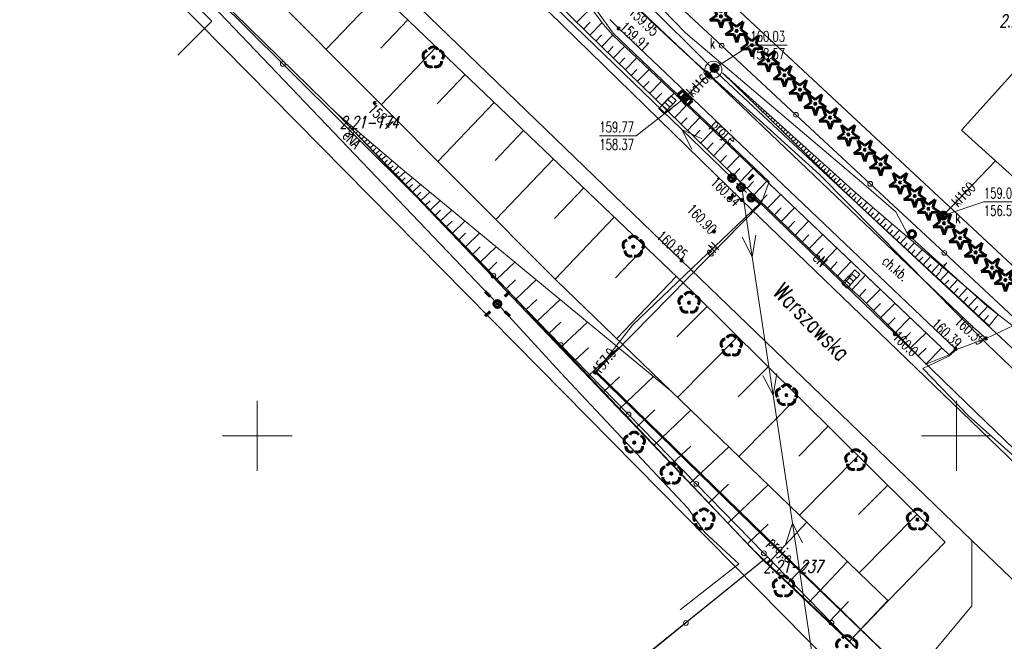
# Model space of a CAD drawing. Header units: metres. Extents: x 7582703 to 7587334, y 6019078 to 6022350.
# Tile 15 of 88: x 7585133 to 7585203, y 6019835 to 6019880. Entities that reach past the tile are written whole.
import ezdxf
from ezdxf.enums import TextEntityAlignment as Align

# ---------------------------------------------------------------- set-up
doc = ezdxf.new("R2010")
doc.units = ezdxf.units.M
doc.header["$MEASUREMENT"] = 0
doc.linetypes.add('EGDE', pattern=[0])
doc.layers.get('0').update_dxf_attribs({"color": 250, "linetype": 'CONTINUOUS', "lineweight": 100})
doc.layers.add('Dzialki', color=7, linetype='EGDE', lineweight=60)
doc.styles.get("Standard").update_dxf_attribs({"font": 'Simplex.SHX', "width": 0.75})

# ---------------------------------------------------------------- blocks, each defined once
blk = doc.blocks.new('1_OTRN')
at = {"linetype": 'Continuous'}
blk.add_circle((0, 0), 0.045, dxfattribs=at)
blk = doc.blocks.new('1_OTRS')
at = {"linetype": 'Continuous'}
blk.add_circle((0, 0), 0.045, dxfattribs=at)
blk = doc.blocks.new('1_OTZG')
at = {"linetype": 'Continuous'}
for p, q in [((-0.78225, -0.26495), (-0.3012, 0.09375)), ((-0.3012, 0.09375), (-0.4937, 0.6621)), ((-0.4937, 0.6621), (-0.0039, 0.31545)), ((-0.0039, 0.31545), (0.4771, 0.67415)), ((0.4771, 0.67415), (0.2988, 0.1012)), ((0.2988, 0.1012), (0.7886, -0.24545)), ((-0.18225, -0.2575), (-0.78225, -0.26495)), ((0.01025, -0.82585), (-0.18225, -0.2575)), ((0.1886, -0.2529), (0.01025, -0.82585)), ((0.7886, -0.24545), (0.1886, -0.2529))]:
    blk.add_line(p, q, dxfattribs=at)
blk.add_circle((0, 0), 0.045, dxfattribs=at)
blk = doc.blocks.new('1_OTZL')
at = {"linetype": 'Continuous'}
blk.add_circle((0, 0), 0.045, dxfattribs=at)
for centre, start, end in [((0, 0.375), 30.14012, 149.85988), ((-0.357, 0.116), 102.14447, 221.86002), ((0.357, 0.116), 318.13998, 77.85553), ((-0.22, -0.303), 174.14818, 293.85423), ((0.22, -0.303), 246.14577, 5.85182)]:
    blk.add_arc(centre, 0.375, start, end, dxfattribs=at)
blk = doc.blocks.new('4_SUEO_W')
at = {"linetype": 'Continuous'}
for p, q in [((-0.53035, 0.53035), (-0.8839, 0.8839)), ((0.53035, 0.53035), (0.8839, 0.8839)), ((-0.53035, -0.53035), (-0.8839, -0.8839)), ((0.53035, -0.53035), (0.8839, -0.8839))]:
    blk.add_line(p, q, dxfattribs=at)
blk.add_circle((0, 0), 0.025, dxfattribs=at)
blk = doc.blocks.new('4_SUPP')
at = {"linetype": 'Continuous'}
blk.add_circle((0, 0), 0.25, dxfattribs=at)
blk = doc.blocks.new('4_SUPS')
at = {"linetype": 'Continuous'}
blk.add_circle((0, 0), 0.0625, dxfattribs=at)
blk = doc.blocks.new('4_SUKK')
at = {"linetype": 'Continuous'}
for p, q in [((-0.5, -0.25), (-0.5, 0.25)), ((-0.5, 0.25), (0.5, 0.25)), ((-0.175, 0.25), (-0.175, -0.25)), ((0.175, 0.25), (0.175, -0.25)), ((0.5, 0.25), (0.5, -0.25)), ((0.5, -0.25), (-0.5, -0.25))]:
    blk.add_line(p, q, dxfattribs=at)
blk = doc.blocks.new('4_SUKS')
at = {"linetype": 'Continuous'}
blk.add_circle((0, 0), 0.25, dxfattribs=at)
blk = doc.blocks.new('4_SUPW')
at = {"linetype": 'Continuous'}
blk.add_circle((0, 0), 0.25, dxfattribs=at)

msp = doc.modelspace()

# ---------------------------------------------------------------- linework, layer by layer
at = {"layer": 'Dzialki', "lineweight": 9}
for p, q in [((7585171.392, 6019861.108), (7585111.377, 6019921.36)), ((7585155.88, 6019872.86), (7585114.62, 6019913.24)), ((7585155.88, 6019872.86), (7585114.62, 6019913.24)), ((7585133.284, 6019906.082), (7585162.584, 6019877.994)), ((7585180.337, 6019862.535), (7585137.786, 6019903.641)), ((7585146.735, 6019879.654), (7585127.599, 6019898.912)), ((7585146.735, 6019879.654), (7585127.599, 6019898.912)), ((7585182.61, 6019876.18), (7585162.08, 6019896.78)), ((7585173.597, 6019878.804), (7585159.23, 6019893.12)), ((7585180.424, 6019877.529), (7585165.778, 6019891.149)), ((7585172.71, 6019891.35), (7585235.29, 6019832.99)), ((7585172.71, 6019891.35), (7585235.29, 6019832.99)), ((7585184.646, 6019866.856), (7585160.22, 6019890.68)), ((7585175.452, 6019878.79), (7585168.764, 6019887.971)), ((7585195.432, 6019829.248), (7585140.166, 6019885.255)), ((7585166.58, 6019885.225), (7585180.349, 6019871.906)), ((7585167.172, 6019859.427), (7585142.785, 6019884.992)), ((7585176.468, 6019883.093), (7585180.626, 6019878.811)), ((7585177.72, 6019883), (7585183.21, 6019877.89)), ((7585158.764, 6019881.655), (7585154.92, 6019877.645)), ((7585172.91, 6019881.89), (7585174.74, 6019879.42)), ((7585172.91, 6019881.89), (7585174.74, 6019879.42)), ((7585146.918, 6019881.466), (7585151.825, 6019876.585)), ((7585172.834, 6019879.563), (7585173.866, 6019880.599)), ((7585182.59, 6019875.49), (7585177.01, 6019880.76)), ((7585144.312, 6019877.213), (7585146.735, 6019879.654)), ((7585144.312, 6019877.213), (7585146.735, 6019879.654)), ((7585160.769, 6019879.733), (7585158.825, 6019877.705)), ((7585173.316, 6019879.083), (7585173.796, 6019879.565)), ((7585173.765, 6019878.639), (7585174.647, 6019879.545)), ((7585175.21, 6019879.77), (7585175.84, 6019879.12)), ((7585185.076, 6019867.625), (7585173.597, 6019878.804)), ((7585174.74, 6019879.42), (7585175.42, 6019878.64)), ((7585174.74, 6019879.42), (7585175.42, 6019878.64)), ((7585186.606, 6019868.15), (7585175.452, 6019878.79)), ((7585175.84, 6019879.12), (7585181.14, 6019874.09)), ((7585180.626, 6019878.811), (7585193.365, 6019867.999)), ((7585174.196, 6019878.22), (7585174.616, 6019878.651)), ((7585174.61, 6019877.817), (7585175.416, 6019878.644)), ((7585175.42, 6019878.64), (7585180.76, 6019873.6)), ((7585175.42, 6019878.64), (7585180.76, 6019873.6)), ((7585200.341, 6019871.846), (7585206.031, 6019878.161)), ((7585162.798, 6019877.789), (7585158.871, 6019873.678)), ((7585162.584, 6019877.994), (7585181.097, 6019860.312)), ((7585175.027, 6019877.411), (7585175.433, 6019877.828)), ((7585175.447, 6019877.002), (7585176.265, 6019877.842)), ((7585190.192, 6019868.682), (7585180.424, 6019877.529)), ((7585182.69, 6019876.29), (7585185.257, 6019877.941)), ((7585183.21, 6019877.89), (7585188.515, 6019872.953)), ((7585185.257, 6019877.941), (7585187.89, 6019877.941)), ((7585175.871, 6019876.589), (7585176.283, 6019877.013)), ((7585176.297, 6019876.174), (7585177.129, 6019877.027)), ((7585151.825, 6019876.585), (7585156.731, 6019871.704)), ((7585176.728, 6019875.755), (7585177.147, 6019876.185)), ((7585177.161, 6019875.333), (7585178.006, 6019876.2)), ((7585180.57, 6019874.16), (7585182.61, 6019876.18)), ((7585222.05, 6019839.41), (7585182.61, 6019876.18)), ((7585164.854, 6019875.826), (7585162.866, 6019873.745)), ((7585177.598, 6019874.907), (7585178.024, 6019875.344)), ((7585178.039, 6019874.478), (7585178.896, 6019875.359)), ((7585201.17, 6019857.8), (7585182.59, 6019875.49)), ((7585183.26, 6019875.95), (7585192.83, 6019867.36)), ((7585192.48, 6019867), (7585183.26, 6019875.95)), ((7585183.281, 6019875.93), (7585183.282, 6019875.931)), ((7585183.461, 6019875.755), (7585183.469, 6019875.763)), ((7585183.641, 6019875.58), (7585183.655, 6019875.595)), ((7585183.821, 6019875.405), (7585183.842, 6019875.427)), ((7585184.001, 6019875.231), (7585184.029, 6019875.26)), ((7585184.181, 6019875.056), (7585184.216, 6019875.092)), ((7585184.361, 6019874.881), (7585184.403, 6019874.924)), ((7585184.541, 6019874.706), (7585184.59, 6019874.756)), ((7585184.721, 6019874.532), (7585184.777, 6019874.589)), ((7585180.57, 6019874.16), (7585177.09, 6019871.448)), ((7585178.482, 6019874.046), (7585178.915, 6019874.49)), ((7585178.908, 6019873.611), (7585179.139, 6019873.853)), ((7585178.93, 6019873.61), (7585179.801, 6019874.505)), ((7585179.106, 6019873.818), (7585179.337, 6019874.06)), ((7585179.139, 6019873.853), (7585179.501, 6019873.507)), ((7585179.337, 6019874.06), (7585179.579, 6019874.313)), ((7585179.337, 6019874.06), (7585179.699, 6019873.714)), ((7585179.579, 6019874.313), (7585179.941, 6019873.967)), ((7585179.941, 6019873.967), (7585179.699, 6019873.714)), ((7585181.14, 6019874.09), (7585199.93, 6019856.21)), ((7585184.901, 6019874.357), (7585184.964, 6019874.421)), ((7585185.081, 6019874.182), (7585185.15, 6019874.253)), ((7585185.261, 6019874.007), (7585185.337, 6019874.085)), ((7585185.441, 6019873.832), (7585185.524, 6019873.918)), ((7585166.935, 6019873.838), (7585162.91, 6019869.624)), ((7585178.699, 6019873.393), (7585178.941, 6019873.646)), ((7585179.061, 6019873.047), (7585178.699, 6019873.393)), ((7585178.941, 6019873.646), (7585179.303, 6019873.3)), ((7585179.303, 6019873.3), (7585179.061, 6019873.047)), ((7585179.501, 6019873.507), (7585179.27, 6019873.266)), ((7585179.381, 6019873.171), (7585179.82, 6019873.622)), ((7585179.699, 6019873.714), (7585179.468, 6019873.473)), ((7585179.835, 6019872.729), (7585180.72, 6019873.638)), ((7585180.76, 6019873.6), (7585199.48, 6019855.78)), ((7585180.76, 6019873.6), (7585194.627, 6019860.399)), ((7585185.622, 6019873.658), (7585185.711, 6019873.75)), ((7585185.802, 6019873.483), (7585185.898, 6019873.582)), ((7585185.982, 6019873.308), (7585186.085, 6019873.414)), ((7585186.162, 6019873.133), (7585186.272, 6019873.247)), ((7585160.385, 6019869.032), (7585155.717, 6019873.019)), ((7585166.972, 6019861.361), (7585155.717, 6019873.019)), ((7585155.818, 6019872.914), (7585155.828, 6019872.924)), ((7585186.18, 6019841.11), (7585155.88, 6019872.86)), ((7585186.18, 6019841.11), (7585155.88, 6019872.86)), ((7585156.022, 6019872.702), (7585156.053, 6019872.731)), ((7585156.227, 6019872.49), (7585156.278, 6019872.539)), ((7585180.292, 6019872.284), (7585180.737, 6019872.741)), ((7585180.752, 6019871.836), (7585181.647, 6019872.756)), ((7585186.342, 6019872.958), (7585186.459, 6019873.079)), ((7585186.522, 6019872.784), (7585186.646, 6019872.911)), ((7585186.702, 6019872.609), (7585186.832, 6019872.743)), ((7585186.882, 6019872.434), (7585187.019, 6019872.576)), ((7585188.515, 6019872.953), (7585193.82, 6019868.016)), ((7585156.431, 6019872.279), (7585156.503, 6019872.347)), ((7585156.636, 6019872.067), (7585156.727, 6019872.155)), ((7585156.84, 6019871.855), (7585156.952, 6019871.963)), ((7585157.045, 6019871.643), (7585157.177, 6019871.771)), ((7585169.042, 6019871.826), (7585167.004, 6019869.692)), ((7585180.349, 6019871.906), (7585183.942, 6019868.429)), ((7585181.774, 6019871.222), (7585180.349, 6019871.906)), ((7585180.349, 6019871.906), (7585181.079, 6019870.503)), ((7585181.214, 6019871.386), (7585181.664, 6019871.848)), ((7585181.679, 6019870.933), (7585182.585, 6019871.863)), ((7585187.062, 6019872.259), (7585187.206, 6019872.408)), ((7585187.242, 6019872.085), (7585187.393, 6019872.24)), ((7585187.422, 6019871.91), (7585187.58, 6019872.072)), ((7585187.602, 6019871.735), (7585187.767, 6019871.905)), ((7585187.782, 6019871.56), (7585187.954, 6019871.737)), ((7585210.094, 6019863.059), (7585200.341, 6019871.846)), ((7585156.731, 6019871.704), (7585161.638, 6019866.823)), ((7585157.249, 6019871.432), (7585157.402, 6019871.579)), ((7585157.453, 6019871.22), (7585157.627, 6019871.387)), ((7585157.658, 6019871.008), (7585157.852, 6019871.195)), ((7585174.457, 6019871.448), (7585177.09, 6019871.448)), ((7585187.962, 6019871.385), (7585188.137, 6019871.566)), ((7585188.142, 6019871.211), (7585188.327, 6019871.401)), ((7585188.322, 6019871.036), (7585188.497, 6019871.216)), ((7585188.502, 6019870.861), (7585188.701, 6019871.066)), ((7585157.862, 6019870.796), (7585158.074, 6019871.001)), ((7585158.067, 6019870.585), (7585158.301, 6019870.811)), ((7585158.271, 6019870.373), (7585158.483, 6019870.577)), ((7585158.476, 6019870.161), (7585158.751, 6019870.427)), ((7585182.147, 6019870.478), (7585182.602, 6019870.945)), ((7585182.617, 6019870.02), (7585183.533, 6019870.96)), ((7585188.682, 6019870.686), (7585188.857, 6019870.866)), ((7585188.862, 6019870.512), (7585189.075, 6019870.73)), ((7585189.043, 6019870.337), (7585189.217, 6019870.517)), ((7585189.223, 6019870.162), (7585189.449, 6019870.395)), ((7585158.68, 6019869.949), (7585158.892, 6019870.154)), ((7585158.884, 6019869.738), (7585159.201, 6019870.043)), ((7585159.089, 6019869.526), (7585159.301, 6019869.73)), ((7585159.293, 6019869.314), (7585159.65, 6019869.659)), ((7585171.175, 6019869.788), (7585167.049, 6019865.468)), ((7585183.09, 6019869.559), (7585183.55, 6019870.032)), ((7585183.566, 6019869.096), (7585184.492, 6019870.048)), ((7585189.403, 6019869.987), (7585189.577, 6019870.167)), ((7585189.583, 6019869.812), (7585189.823, 6019870.06)), ((7585189.763, 6019869.638), (7585189.938, 6019869.818)), ((7585189.943, 6019869.463), (7585190.196, 6019869.724)), ((7585202.78, 6019869.65), (7585199.04, 6019865.75)), ((7585159.498, 6019869.102), (7585159.71, 6019869.307)), ((7585159.702, 6019868.891), (7585160.1, 6019869.275)), ((7585160.385, 6019869.032), (7585179.601, 6019853.181)), ((7585184.044, 6019868.63), (7585184.51, 6019869.109)), ((7585184.525, 6019868.162), (7585185.462, 6019869.124)), ((7585190.123, 6019869.288), (7585190.298, 6019869.468)), ((7585190.303, 6019869.113), (7585190.57, 6019869.389)), ((7585190.483, 6019868.939), (7585190.658, 6019869.119)), ((7585190.663, 6019868.764), (7585190.944, 6019869.053)), ((7585159.907, 6019868.679), (7585160.118, 6019868.883)), ((7585160.12, 6019868.458), (7585160.562, 6019868.885)), ((7585160.346, 6019868.223), (7585160.581, 6019868.45)), ((7585160.586, 6019867.975), (7585161.084, 6019868.455)), ((7585202.177, 6019856.547), (7585190.192, 6019868.682)), ((7585190.843, 6019868.589), (7585191.018, 6019868.769)), ((7585191.023, 6019868.414), (7585191.318, 6019868.718)), ((7585191.203, 6019868.239), (7585191.378, 6019868.419)), ((7585191.383, 6019868.065), (7585191.691, 6019868.382)), ((7585160.841, 6019867.711), (7585161.104, 6019867.966)), ((7585161.111, 6019867.432), (7585161.67, 6019867.971)), ((7585173.335, 6019867.725), (7585171.246, 6019865.538)), ((7585184.645, 6019867.718), (7585184.294, 6019868.073)), ((7585184.974, 6019867.385), (7585184.622, 6019867.741)), ((7585185.381, 6019862.785), (7585184.634, 6019867.729)), ((7585185.009, 6019867.691), (7585185.48, 6019868.175)), ((7585192.462, 6019860.492), (7585185.076, 6019867.625)), ((7585185.496, 6019867.22), (7585186.438, 6019868.195)), ((7585186.019, 6019866.604), (7585186.606, 6019868.15)), ((7585191.563, 6019867.89), (7585191.738, 6019868.07)), ((7585191.743, 6019867.715), (7585192.065, 6019868.047)), ((7585191.923, 6019867.54), (7585192.098, 6019867.72)), ((7585192.103, 6019867.366), (7585192.439, 6019867.711)), ((7585193.365, 6019867.999), (7585195.657, 6019866.02)), ((7585193.82, 6019868.016), (7585199.124, 6019863.079)), ((7585161.397, 6019867.136), (7585161.693, 6019867.422)), ((7585161.638, 6019866.823), (7585166.872, 6019861.451)), ((7585161.7, 6019866.821), (7585162.329, 6019867.428)), ((7585162.022, 6019866.488), (7585162.355, 6019866.81)), ((7585162.363, 6019866.135), (7585163.069, 6019866.817)), ((7585261.749, 6019792.487), (7585184.646, 6019866.856)), ((7585185.56, 6019867.05), (7585185.32, 6019867.04)), ((7585185.32, 6019867.04), (7585185.91, 6019866.58)), ((7585185.968, 6019866.552), (7585185.325, 6019867.029)), ((7585185.56, 6019867.05), (7585195.61, 6019857.29)), ((7585185.986, 6019866.747), (7585186.458, 6019867.236)), ((7585186.477, 6019866.272), (7585187.426, 6019867.255)), ((7585192.283, 6019867.191), (7585192.458, 6019867.371)), ((7585192.464, 6019867.016), (7585192.813, 6019867.376)), ((7585202.32, 6019857.86), (7585192.48, 6019867)), ((7585192.65, 6019866.842), (7585192.824, 6019867.029)), ((7585192.83, 6019867.36), (7585202.98, 6019858.67)), ((7585192.841, 6019866.664), (7585193.196, 6019867.046)), ((7585162.724, 6019865.761), (7585163.099, 6019866.122)), ((7585163.108, 6019865.364), (7585163.902, 6019866.13)), ((7585174.236, 6019854.589), (7585185.968, 6019866.552)), ((7585185.91, 6019866.58), (7585176.82, 6019857.92)), ((7585185.91, 6019866.58), (7585176.82, 6019857.92)), ((7585186.97, 6019865.796), (7585187.446, 6019866.289)), ((7585187.465, 6019865.318), (7585188.42, 6019866.308)), ((7585193.036, 6019866.483), (7585193.218, 6019866.678)), ((7585193.235, 6019866.298), (7585193.605, 6019866.696)), ((7585193.439, 6019866.11), (7585193.627, 6019866.313)), ((7585193.646, 6019865.917), (7585194.031, 6019866.332)), ((7585199.04, 6019865.75), (7585201.948, 6019866.728)), ((7585201.948, 6019866.728), (7585204.554, 6019866.728)), ((7585175.522, 6019865.636), (7585171.293, 6019861.208)), ((7585193.857, 6019865.72), (7585194.054, 6019865.932)), ((7585194.073, 6019865.52), (7585194.475, 6019865.952)), ((7585194.294, 6019865.315), (7585194.499, 6019865.536)), ((7585194.519, 6019865.106), (7585194.937, 6019865.556)), ((7585195.657, 6019866.02), (7585196.513, 6019864.384)), ((7585163.514, 6019864.943), (7585163.935, 6019865.349)), ((7585163.945, 6019864.496), (7585164.838, 6019865.358)), ((7585187.961, 6019864.839), (7585188.441, 6019865.335)), ((7585188.46, 6019864.357), (7585189.422, 6019865.354)), ((7585194.749, 6019864.893), (7585194.962, 6019865.122)), ((7585194.983, 6019864.675), (7585195.418, 6019865.144)), ((7585195.222, 6019864.453), (7585195.444, 6019864.692)), ((7585195.466, 6019864.226), (7585195.92, 6019864.714)), ((7585164.402, 6019864.023), (7585164.876, 6019864.48)), ((7585164.887, 6019863.521), (7585165.89, 6019864.49)), ((7585184.662, 6019864.194), (7585185.381, 6019862.785)), ((7585185.381, 6019862.785), (7585185.651, 6019864.343)), ((7585188.96, 6019863.874), (7585189.443, 6019864.375)), ((7585189.462, 6019863.389), (7585190.431, 6019864.394)), ((7585195.716, 6019863.994), (7585195.947, 6019864.244)), ((7585195.97, 6019863.758), (7585196.443, 6019864.267)), ((7585196.513, 6019864.384), (7585202.188, 6019859.26)), ((7585165.4, 6019862.989), (7585165.933, 6019863.503)), ((7585165.945, 6019862.425), (7585167.074, 6019863.514)), ((7585177.736, 6019863.522), (7585175.615, 6019861.3)), ((7585189.966, 6019862.903), (7585190.452, 6019863.407)), ((7585190.471, 6019862.414), (7585191.448, 6019863.426)), ((7585196.23, 6019863.517), (7585196.471, 6019863.777)), ((7585196.495, 6019863.271), (7585196.987, 6019863.801)), ((7585196.765, 6019863.02), (7585197.017, 6019863.29)), ((7585197.041, 6019862.763), (7585197.554, 6019863.315)), ((7585186.875, 6019852.898), (7585185.381, 6019862.785)), ((7585197.323, 6019862.501), (7585197.585, 6019862.783)), ((7585197.611, 6019862.234), (7585198.145, 6019862.809)), ((7585199.124, 6019863.079), (7585204.429, 6019858.142)), ((7585166.523, 6019861.826), (7585167.121, 6019862.404)), ((7585167.135, 6019861.189), (7585168.418, 6019862.405)), ((7585201.096, 6019842.517), (7585180.337, 6019862.535)), ((7585190.979, 6019861.924), (7585191.469, 6019862.432)), ((7585191.488, 6019861.432), (7585192.472, 6019862.451)), ((7585192.478, 6019861.616), (7585192.718, 6019861.871)), ((7585192.718, 6019861.871), (7585193.082, 6019861.529)), ((7585197.904, 6019861.962), (7585198.177, 6019862.255)), ((7585198.204, 6019861.683), (7585198.761, 6019862.283)), ((7585166.872, 6019861.451), (7585171.709, 6019856.488)), ((7585185.344, 6019841.973), (7585166.972, 6019861.361)), ((7585179.958, 6019861.4), (7585175.703, 6019856.945)), ((7585191.999, 6019860.939), (7585192.493, 6019861.45)), ((7585192.001, 6019861.107), (7585192.258, 6019861.381)), ((7585192.221, 6019861.342), (7585192.478, 6019861.616)), ((7585192.258, 6019861.381), (7585192.622, 6019861.039)), ((7585192.478, 6019861.616), (7585192.843, 6019861.274)), ((7585192.513, 6019860.445), (7585193.48, 6019861.491)), ((7585192.843, 6019861.274), (7585192.586, 6019861)), ((7585193.082, 6019861.529), (7585192.843, 6019861.274)), ((7585198.51, 6019861.399), (7585198.794, 6019861.705)), ((7585198.822, 6019861.109), (7585199.402, 6019861.734)), ((7585167.783, 6019860.505), (7585168.467, 6019861.153)), ((7585168.473, 6019859.777), (7585169.931, 6019861.158)), ((7585179.601, 6019853.181), (7585171.392, 6019861.108)), ((7585191.798, 6019860.891), (7585192.037, 6019861.146)), ((7585192.162, 6019860.549), (7585191.798, 6019860.891)), ((7585192.037, 6019861.146), (7585192.402, 6019860.804)), ((7585192.402, 6019860.804), (7585192.162, 6019860.549)), ((7585192.622, 6019861.039), (7585192.365, 6019860.765)), ((7585193.142, 6019859.863), (7585192.462, 6019860.492)), ((7585193.032, 6019859.965), (7585193.512, 6019860.484)), ((7585193.541, 6019859.465), (7585194.548, 6019860.475)), ((7585199.14, 6019860.813), (7585199.436, 6019861.132)), ((7585199.466, 6019860.511), (7585200.07, 6019861.162)), ((7585199.798, 6019860.203), (7585200.106, 6019860.535)), ((7585200.136, 6019859.888), (7585200.766, 6019860.566)), ((7585181.097, 6019860.312), (7585199.194, 6019842.399)), ((7585195.842, 6019857.17), (7585193.142, 6019859.863)), ((7585194.627, 6019860.399), (7585195.449, 6019859.617)), ((7585200.482, 6019859.567), (7585200.803, 6019859.913)), ((7585200.835, 6019859.239), (7585201.491, 6019859.945)), ((7585171.68, 6019854.522), (7585167.172, 6019859.427)), ((7585169.209, 6019859), (7585169.986, 6019859.736)), ((7585169.993, 6019858.173), (7585171.648, 6019859.741)), ((7585182.166, 6019859.253), (7585180.003, 6019857.068)), ((7585194.052, 6019858.956), (7585194.561, 6019859.466)), ((7585194.569, 6019858.44), (7585195.6, 6019859.474)), ((7585195.449, 6019859.617), (7585199.48, 6019855.78)), ((7585201.195, 6019858.905), (7585201.53, 6019859.265)), ((7585201.563, 6019858.563), (7585202.246, 6019859.299)), ((7585206.786, 6019855.709), (7585202.188, 6019859.26)), ((7585195.092, 6019857.918), (7585195.613, 6019858.441)), ((7585195.621, 6019857.39), (7585196.677, 6019858.449)), ((7585201.938, 6019858.215), (7585202.287, 6019858.59)), ((7585202.98, 6019858.67), (7585202.32, 6019857.86)), ((7585170.829, 6019857.291), (7585171.71, 6019858.127)), ((7585171.719, 6019856.351), (7585173.598, 6019858.132)), ((7585176.82, 6019857.92), (7585174.18, 6019854.53)), ((7585176.82, 6019857.92), (7585174.18, 6019854.53)), ((7585202.11, 6019856.96), (7585201.17, 6019857.8)), ((7585204.12, 6019857.9), (7585202.11, 6019856.96)), ((7585184.352, 6019857.09), (7585180.052, 6019852.746)), ((7585195.61, 6019857.29), (7585200.7, 6019852.34)), ((7585197.728, 6019855.213), (7585195.842, 6019857.17)), ((7585196.153, 6019856.847), (7585196.701, 6019857.375)), ((7585196.693, 6019856.286), (7585197.814, 6019857.366)), ((7585202.11, 6019856.96), (7585200, 6019856.17)), ((7585202.11, 6019856.96), (7585200, 6019856.17)), ((7585171.709, 6019856.488), (7585176.545, 6019851.525)), ((7585172.668, 6019855.35), (7585173.669, 6019856.299)), ((7585173.679, 6019854.283), (7585175.813, 6019856.305)), ((7585197.245, 6019855.714), (7585197.818, 6019856.266)), ((7585197.809, 6019855.132), (7585198.956, 6019856.278)), ((7585202.177, 6019856.547), (7585214.043, 6019845.195)), ((7585199.44, 6019855.69), (7585197.58, 6019854.82)), ((7585197.809, 6019855.132), (7585199.48, 6019855.78)), ((7585200, 6019856.17), (7585199.44, 6019855.69)), ((7585199.48, 6019855.78), (7585199.93, 6019856.21)), ((7585199.93, 6019856.21), (7585200, 6019856.17)), ((7585186.524, 6019854.94), (7585184.387, 6019852.781)), ((7585197.809, 6019855.132), (7585197.728, 6019855.213)), ((7585180.787, 6019844.814), (7585171.68, 6019854.522)), ((7585174.18, 6019854.53), (7585186.25, 6019842.78)), ((7585174.18, 6019854.53), (7585186.25, 6019842.78)), ((7585229.331, 6019800.931), (7585174.236, 6019854.589)), ((7585174.757, 6019853.146), (7585175.894, 6019854.223)), ((7585175.905, 6019851.934), (7585178.328, 6019854.231)), ((7585186.156, 6019854.306), (7585186.875, 6019852.898)), ((7585186.875, 6019852.898), (7585187.145, 6019854.456)), ((7585197.58, 6019854.82), (7585200.84, 6019851.43)), ((7585195.112, 6019838.203), (7585179.601, 6019853.181)), ((7585188.683, 6019852.803), (7585184.436, 6019848.512)), ((7585188.256, 6019843.759), (7585186.875, 6019852.898)), ((7585150, 6019847.5), (7585150, 6019852.5)), ((7585200, 6019847.5), (7585200, 6019852.5)), ((7585200.7, 6019852.34), (7585204.817, 6019848.376)), ((7585176.545, 6019851.525), (7585181.382, 6019846.561)), ((7585177.125, 6019850.647), (7585178.412, 6019851.867)), ((7585178.372, 6019849.331), (7585181.005, 6019851.825)), ((7585200.84, 6019851.43), (7585204.25, 6019848.41)), ((7585190.828, 6019850.68), (7585188.718, 6019848.547)), ((7585147.5, 6019850), (7585152.5, 6019850)), ((7585197.5, 6019850), (7585202.5, 6019850)), ((7585179.648, 6019847.984), (7585180.994, 6019849.26)), ((7585180.952, 6019846.607), (7585183.706, 6019849.217)), ((7585192.96, 6019848.569), (7585188.765, 6019844.331)), ((7585181.382, 6019846.561), (7585186.218, 6019841.598)), ((7585182.287, 6019845.199), (7585183.695, 6019846.534)), ((7585183.651, 6019843.759), (7585186.532, 6019846.488)), ((7585195.079, 6019846.472), (7585192.995, 6019844.366)), ((7585181.994, 6019843.085), (7585180.787, 6019844.814)), ((7585197.185, 6019844.387), (7585193.042, 6019840.202)), ((7585185.047, 6019842.286), (7585186.52, 6019843.682)), ((7585186.502, 6019840.871), (7585189.302, 6019843.813)), ((7585187.738, 6019842.164), (7585188.256, 6019843.759)), ((7585189.75, 6019833.872), (7585188.256, 6019843.759)), ((7585188.256, 6019843.759), (7585188.974, 6019842.351)), ((7585184.432, 6019840.857), (7585181.994, 6019843.085)), ((7585186.25, 6019842.78), (7585196.68, 6019832.75)), ((7585186.25, 6019842.78), (7585196.68, 6019832.75)), ((7585195.112, 6019838.203), (7585199.194, 6019842.399)), ((7585201.095, 6019837.846), (7585201.096, 6019842.517)), ((7585208.256, 6019835.613), (7585201.096, 6019842.517)), ((7585192.333, 6019835.322), (7585185.344, 6019841.973)), ((7585186.218, 6019841.598), (7585191.055, 6019836.635)), ((7585144.09, 6019807.28), (7585186.18, 6019841.11)), ((7585144.09, 6019807.28), (7585186.18, 6019841.11)), ((7585180.232, 6019837.557), (7585184.432, 6019840.857)), ((7585186.467, 6019841.342), (7585180.642, 6019836.618)), ((7585186.18, 6019841.11), (7585199.03, 6019828.93)), ((7585199.03, 6019828.93), (7585186.18, 6019841.11)), ((7585187.968, 6019839.476), (7585189.363, 6019840.942)), ((7585189.429, 6019838.086), (7585192.208, 6019841.007)), ((7585190.884, 6019836.702), (7585192.268, 6019838.157)), ((7585192.333, 6019835.322), (7585195.092, 6019838.222)), ((7585195.112, 6019838.203), (7585192.333, 6019835.322)), ((7585195.891, 6019831.608), (7585201.095, 6019837.846)), ((7585180.642, 6019836.618), (7585176.536, 6019833.288)), ((7585191.055, 6019836.635), (7585195.891, 6019831.671))]:
    msp.add_line(p, q, dxfattribs=at)
for centre, radius in [((7585183.21, 6019877.89), 0.17), ((7585151.825, 6019876.585), 0.17), ((7585182.61, 6019876.18), 0.605), ((7585188.515, 6019872.953), 0.17), ((7585156.731, 6019871.704), 0.17), ((7585193.82, 6019868.016), 0.17), ((7585199.124, 6019863.079), 0.17), ((7585166.872, 6019861.451), 0.17), ((7585171.709, 6019856.488), 0.17), ((7585176.545, 6019851.525), 0.17), ((7585181.382, 6019846.561), 0.17), ((7585186.218, 6019841.598), 0.17), ((7585180.642, 6019836.618), 0.17), ((7585191.055, 6019836.635), 0.17)]:
    msp.add_circle(centre, radius, dxfattribs=at)
msp.add_point((7585202.32, 6019857.86), dxfattribs=at)

# ---------------------------------------------------------------- block references
for name, p in [('1_OTZG', (7585183.148, 6019879.986)), ('1_OTZG', (7585184.269, 6019878.947)), ('1_OTZG', (7585185.366, 6019877.931)), ('1_OTZL', (7585162.582, 6019877.055)), ('1_OTZG', (7585186.54, 6019876.843)), ('4_SUPW', (7585182.69, 6019876.29)), ('4_SUPS', (7585182.69, 6019876.29)), ('1_OTZG', (7585187.693, 6019875.775)), ('1_OTZG', (7585188.8, 6019874.748)), ('4_SUPS', (7585180.57, 6019874.16)), ('1_OTZG', (7585189.893, 6019873.735)), ('1_OTZG', (7585190.954, 6019872.753)), ('1_OTZG', (7585192.258, 6019871.545)), ('1_OTZG', (7585193.439, 6019870.45)), ('1_OTZG', (7585194.565, 6019869.406)), ('4_SUPP', (7585183.942, 6019868.429)), ('4_SUEO_W', (7585184.594, 6019867.769)), ('1_OTZG', (7585195.961, 6019868.113)), ('4_SUPP', (7585184.594, 6019867.769)), ('1_OTZG', (7585197.003, 6019867.147)), ('4_SUPP', (7585185.325, 6019867.029)), ('1_OTZG', (7585197.993, 6019866.23)), ('1_OTZG', (7585199.107, 6019865.198)), ('4_SUKS', (7585199.04, 6019865.75)), ('4_SUPS', (7585199.04, 6019865.75)), ('1_OTZG', (7585200.252, 6019864.137)), ('1_OTZL', (7585176.881, 6019863.516)), ('4_SUPP', (7585196.82, 6019864.42)), ('1_OTZG', (7585201.359, 6019863.111)), ('1_OTZG', (7585202.542, 6019862.014)), ('1_OTZG', (7585203.489, 6019861.137)), ('4_SUEO_W', (7585167.172, 6019859.427)), ('1_OTZL', (7585180.871, 6019859.514)), ('4_SUPP', (7585167.172, 6019859.427)), ('4_SUPP', (7585167.172, 6019859.427)), ('1_OTZL', (7585183.891, 6019856.451)), ('4_SUPS', (7585195.61, 6019857.29)), ('4_SUPS', (7585174.18, 6019854.53)), ('1_OTZL', (7585187.838, 6019852.907)), ('1_OTZL', (7585176.95, 6019849.516)), ('1_OTZL', (7585192.795, 6019848.256)), ('1_OTZL', (7585179.596, 6019847.298)), ('1_OTZL', (7585181.935, 6019844.018)), ('1_OTZL', (7585197.202, 6019844.01)), ('1_OTZL', (7585187.621, 6019839.232)), ('1_OTZL', (7585192.146, 6019834.967))]:
    msp.add_blockref(name, p, dxfattribs=at)
for name, p, rotation in [('1_OTRS', (7585175.84, 6019879.12), 269.9999974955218), ('4_SUKK', (7585180.57, 6019874.16), 311.6029495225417), ('1_OTRN', (7585158.393, 6019873.796), 314.548721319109), ('1_OTRS', (7585184.646, 6019866.856), 0.4138721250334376), ('1_OTRS', (7585182.652, 6019864.612), 0.4138721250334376), ('1_OTRS', (7585180.337, 6019862.535), 0.4138721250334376), ('1_OTRS', (7585202.11, 6019856.96), 269.9999974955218), ('1_OTRS', (7585199.93, 6019856.21), 269.9999974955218)]:
    msp.add_blockref(name, p, dxfattribs=dict(at, rotation=rotation))

# ---------------------------------------------------------------- texts
at = {"layer": 'Dzialki', "lineweight": 9, "width": 0.7}
for s, rotation, p in [('159.95', 316.63658, (7585177.01, 6019880.76)), ('158.4', 314.54872, (7585158.393, 6019873.796))]:
    msp.add_text(s, height=0.75, rotation=rotation, dxfattribs=at).set_placement(p, align=Align.TOP_LEFT)
msp.add_text('159.91', height=0.75, rotation=316.49722, dxfattribs=at).set_placement((7585175.84, 6019879.12))
at = {"layer": 'Dzialki', "lineweight": 9, "oblique": 15, "width": 0.7}
for s, p in [('2.22-136', (7585203.05, 6019880.12)), ('2.21-174', (7585155.88, 6019872.86)), ('2.21-237', (7585186.18, 6019841.11))]:
    msp.add_text(s, height=0.9, dxfattribs=at).set_placement(p, align=Align.TOP_LEFT)
at = {"layer": 'Dzialki', "lineweight": 9, "width": 0.7}
for s, p in [('160.03', (7585185.257, 6019878.941)), ('158.57', (7585185.257, 6019877.691)), ('159.77', (7585174.457, 6019872.448)), ('158.37', (7585174.457, 6019871.198)), ('159.08', (7585201.948, 6019867.728)), ('156.58', (7585201.948, 6019866.478))]:
    msp.add_text(s, height=0.75, dxfattribs=at).set_placement(p, align=Align.TOP_LEFT)
for p in [(7585182.349, 6019877.702), (7585199.908, 6019865.2)]:
    msp.add_text('k', height=0.75, dxfattribs=at).set_placement(p)
for s, height, rotation, p in [('kd160', 0.75, 44.7177, (7585181.629, 6019875.208)), ('kl160', 0.75, 46.19974, (7585200.494, 6019867.266)), ('eN', 0.75, 43.61225, (7585182.484, 6019863.316)), ('ch.kb.', 0.75, 318.65222, (7585195.633, 6019861.968)), ('t', 0.75, 317.9205, (7585199.059, 6019862.085)), ('Warszawska', 1.25, 314.47386, (7585189.669, 6019858.142)), ('proj.e', 0.75, 315.47107, (7585187.37, 6019841.798))]:
    msp.add_text(s, height=height, rotation=rotation, dxfattribs=at).set_placement(p, align=Align.MIDDLE)
for s, rotation, p in [('proj.e', 316.35386, (7585183.117, 6019871.479)), ('eNA', 315.76973, (7585156.498, 6019870.93))]:
    msp.add_text(s, height=0.75, rotation=rotation, dxfattribs=at).set_placement(p, align=Align.CENTER)
for s, rotation, p in [('160.84', 315.4656, (7585184.646, 6019866.856)), ('160.39', 317.4051, (7585202.11, 6019856.96))]:
    msp.add_text(s, height=0.75, rotation=rotation, dxfattribs=at).set_placement(p, align=Align.TOP_RIGHT)
msp.add_text('160.90', height=0.75, rotation=314.68759, dxfattribs=at).set_placement((7585182.652, 6019864.612), align=Align.MIDDLE_RIGHT)
for s, rotation, p in [('160.85', 318.367, (7585180.337, 6019862.535)), ('160.39', 316.35381, (7585199.93, 6019856.21))]:
    msp.add_text(s, height=0.75, rotation=rotation, dxfattribs=at).set_placement(p, align=Align.RIGHT)
for s, rotation, p in [('eN', 313.79999, (7585189.93, 6019862.92)), ('160.0', 315.79889, (7585195.61, 6019857.29)), ('157.9', 52.08994, (7585174.18, 6019854.53))]:
    msp.add_text(s, height=0.75, rotation=rotation, dxfattribs=at).set_placement(p, align=Align.MIDDLE_LEFT)

doc.saveas('drawing.dxf')
